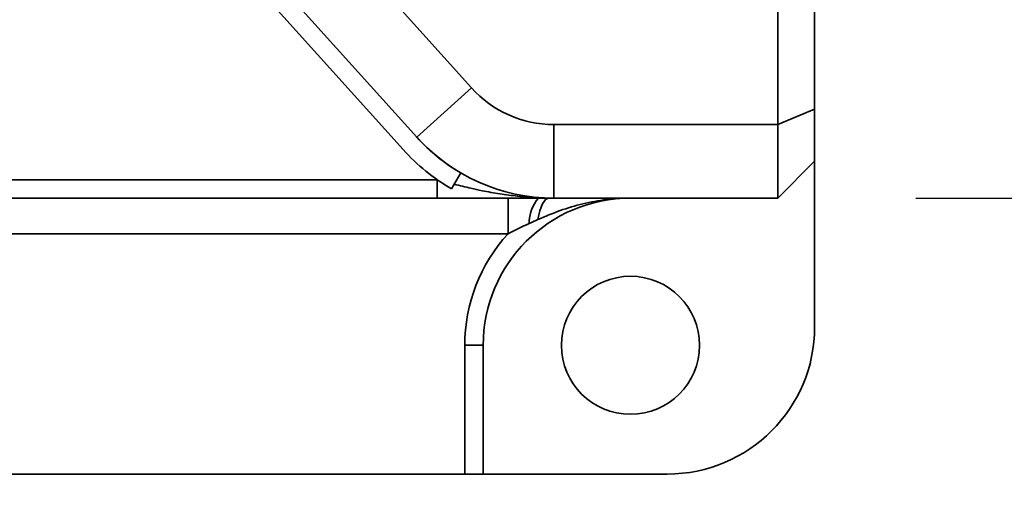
# Model space of a CAD drawing. Header units: millimetres. Extents: x 5 to 298, y 5 to 205.
# Tile 74 of 83: x 236.56 to 243.69, y 89.17 to 92.59. Entities that reach past the tile are written whole.
import ezdxf

# ---------------------------------------------------------------- set-up
doc = ezdxf.new("R2010")
doc.units = ezdxf.units.MM
doc.linetypes.add('CENTERX2', pattern=[20.32, 12.7, -2.54, 2.54, -2.54])
doc.layers.add('图框', color=7, linetype='Continuous')
doc.layers.add('细实线层', color=7, linetype='Continuous')
doc.styles.add('SLDTEXTSTYLE1', font='TXT', dxfattribs={"width": 0.7})
doc.dimstyles.new('SLDDIMSTYLE1', dxfattribs={"dimtxt": 3.5, "dimasz": 3.5, "dimexe": 0, "dimexo": 0.0625, "dimgap": 0.875, "dimtad": 2, "dimdec": 4, "dimlfac": 15, "dimzin": 12, "dimdsep": 46, "dimtxsty": 'SLDTEXTSTYLE1', "dimsah": 1, "dimcen": 0.09, "dimazin": 3, "dimtfac": 1, "dimtofl": 0, "dimtmove": 0, "dimatfit": 3, "dimfxl": 0, "dimfrac": 2, "dimtolj": 1, "dimtzin": 12, "dimarcsym": 0})
doc.dimstyles.new('SLDDIMSTYLE3', dxfattribs={"dimtxt": 3.5, "dimasz": 3.5, "dimexe": 0, "dimexo": 0.0625, "dimgap": 0.875, "dimtad": 2, "dimlfac": 15, "dimrnd": 1e-09, "dimzin": 12, "dimdsep": 46, "dimtxsty": 'SLDTEXTSTYLE1', "dimsah": 1, "dimcen": 0.09, "dimadec": 0, "dimazin": 3, "dimtfac": 1, "dimtmove": 0, "dimatfit": 0, "dimfxl": 0, "dimfrac": 2, "dimtolj": 1, "dimtzin": 12, "dimarcsym": 0})

# ---------------------------------------------------------------- blocks, each defined once
blk = doc.blocks.new('_D_2')
at = {"layer": '图框'}
blk.add_arc((226.9804, 97.965), 15.1471, 180, 312, dxfattribs=at)
for points in [[(211.8333, 97.965), (211.6949, 94.4265), (212.7649, 94.5485)], [(237.1158, 86.7085), (233.9535, 85.1147), (234.5788, 84.2379)]]:
    blk.add_solid(points, dxfattribs=at)
at = {"layer": '图框', "insert": (224.0515, 87.046), "char_height": 3.5, "attachment_point": 1, "rotation": 4.80347, "style": 'SLDTEXTSTYLE1'}
blk.add_mtext('132°', dxfattribs=at)
blk = doc.blocks.new('_D_6')
at = {"layer": '图框'}
for p, q in [((279.6855, 104.6316), (279.6855, 111.3624)), ((243.0471, 104.6316), (280.6855, 104.6316)), ((279.6855, 104.6316), (279.6855, 91.2983)), ((243.0471, 91.2983), (280.6855, 91.2983)), ((279.6855, 91.2983), (279.6855, 84.5675))]:
    blk.add_line(p, q, dxfattribs=at)
for points in [[(279.6855, 104.6316), (280.2239, 108.1316), (279.147, 108.1316)], [(279.6855, 91.2983), (279.147, 87.7983), (280.2239, 87.7983)]]:
    blk.add_solid(points, dxfattribs=at)
at = {"layer": '图框', "insert": (275.1737, 95.7418), "char_height": 3.5, "attachment_point": 1, "rotation": 90, "style": 'SLDTEXTSTYLE1'}
blk.add_mtext('200', dxfattribs=at)

msp = doc.modelspace()

# ---------------------------------------------------------------- linework, layer by layer
at = {"color": 7, "linetype": 'Continuous', "lineweight": 35}
for p, q in [((242.0470727, 91.8316494), (242.0470727, 104.0983161)), ((242.3137393, 103.9878591), (242.3137393, 91.9421064)), ((236.2329338, 96.0914171), (239.8301129, 92.0963449)), ((239.433769, 91.7394753), (235.8365899, 95.7345474)), ((239.3347501, 91.6501834), (235.7375039, 95.64533)), ((239.433769, 91.7394753), (239.8301129, 92.0963449)), ((242.0470727, 91.8316494), (242.3137393, 91.9421064)), ((242.3137393, 91.9421064), (242.3137393, 91.5649828)), ((240.4246288, 91.2983161), (240.4246288, 91.8316494)), ((240.4246288, 91.8316494), (242.0470727, 91.8316494)), ((242.0470727, 91.2983161), (242.0470727, 91.8316494)), ((242.0470727, 91.2983161), (242.3137393, 91.5649828)), ((242.3137393, 90.3649828), (242.3137393, 91.5649828)), ((239.7520562, 91.4803436), (239.68419, 91.3655725)), ((239.5813547, 91.4316494), (239.5813547, 91.2983161)), ((239.5813547, 91.2983161), (231.780406, 91.2983161)), ((240.0936254, 91.0401172), (240.0936254, 91.2983161)), ((242.0470727, 91.2983161), (240.4246288, 91.2983161)), ((240.0936254, 91.0401172), (232.580406, 91.0401172)), ((239.9137393, 90.2316494), (239.780406, 90.2316494)), ((239.780406, 89.2983161), (239.780406, 90.2316494)), ((239.9137393, 90.2316494), (239.9137393, 89.2983161)), ((239.780406, 89.2983161), (224.180406, 89.2983161)), ((239.9137393, 89.2983161), (239.780406, 89.2983161)), ((239.9137393, 89.2983161), (241.2470727, 89.2983161))]:
    msp.add_line(p, q, dxfattribs=at)
at = {"color": 8, "linetype": 'Continuous', "lineweight": 35}
msp.add_line((231.780406, 91.4316494), (239.5813158, 91.4316494), dxfattribs=at)
at = {"color": 7, "linetype": 'Continuous', "lineweight": 35, "flags": 128}
msp.add_lwpolyline([(240.3098046, 91.1425626), (240.315947, 91.1759302), (240.3236251, 91.2063636), (240.3326827, 91.2332438), (240.3429356, 91.2560241), (240.3541753, 91.2742412), (240.3661733, 91.2875247), (240.3786854, 91.2956045), (240.3914573, 91.2983161)], dxfattribs=at)
at = {"color": 7, "linetype": 'Continuous', "lineweight": 35}
msp.add_circle((240.980406, 90.2316494), 0.5, dxfattribs=at)
for centre, radius, start, end in [((240.4246288, 92.6316494), 0.8, 222, 270), ((240.4246288, 92.6316494), 1.3333333, 222, 270), ((240.4246958, 92.631575), 1.3333333, 222, 239.70317888), ((240.4246958, 92.631575), 1.4666667, 222, 239.67592752), ((240.980406, 90.2316494), 1.0666667, 90, 180), ((240.5174224, 91.1201696), 0.2705975, 138.82622386, 181.23161852), ((240.980406, 90.2316494), 1.2, 137.6449264, 180), ((241.2470727, 90.3649828), 1.0666667, 270, 0)]:
    msp.add_arc(centre, radius, start, end, dxfattribs=at)
at = {"color": 8, "linetype": 'Continuous', "lineweight": 35}
msp.add_open_spline([(239.7038743, 91.3988613), (239.7440461, 91.3887004), (239.811414, 91.3716607), (239.900179, 91.3529182), (239.9913926, 91.3356066), (240.098407, 91.3189454), (240.2276271, 91.3051554), (240.3359025, 91.299262), (240.4016513, 91.2983219), (240.424011, 91.2983162), (240.4246288, 91.2983161)], degree=3, knots=[0, 0, 0, 0, 0.16837564, 0.282364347, 0.371199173, 0.54921061, 0.727966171, 0.907485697, 0.997443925, 1, 1, 1, 1], dxfattribs=at)
at = {"color": 7, "linetype": 'Continuous', "lineweight": 35}
for points in [[(239.5813547, 91.2983161), (239.6564302, 91.2983161), (239.7297313, 91.2983161), (239.8742978, 91.2983161), (239.9457979, 91.2983161), (240.0857187, 91.2983161), (240.1542817, 91.2983161), (240.256156, 91.2983161), (240.2899496, 91.2983161), (240.3405186, 91.2983161), (240.3573546, 91.2983161), (240.3910064, 91.2983161), (240.4079085, 91.2983161), (240.4246288, 91.2983161)], [(240.3098046, 91.1425626), (240.3630855, 91.1665056), (240.4167486, 91.1883533), (240.5253991, 91.2267095), (240.5803795, 91.2432271), (240.6919543, 91.2701591), (240.748545, 91.2805803), (240.83479, 91.2911521), (240.8638241, 91.2938361), (240.9075094, 91.2965225), (240.9220794, 91.2971948), (240.9512358, 91.2980917), (240.9659069, 91.2983161), (240.980406, 91.2983161)]]:
    msp.add_open_spline(points, degree=3, knots=[0, 0, 0, 0, 0.25, 0.25, 0.5, 0.5, 0.75, 0.75, 0.875, 0.875, 0.9375, 0.9375, 1, 1, 1, 1], dxfattribs=at)
for points in [[(240.2468875, 91.1143533), (240.1954191, 91.0908553), (240.1441215, 91.0664726), (240.0936254, 91.0401172)], [(240.3098046, 91.1425626), (240.2888507, 91.1331465), (240.2678243, 91.1239121), (240.2468875, 91.1143533)]]:
    msp.add_open_spline(points, degree=3, dxfattribs=at)
at = {"layer": '图框'}
msp.add_arc((226.980406, 97.9649828), 53.3333333, 48, 312, dxfattribs=at)
at = {"layer": '细实线层', "linetype": 'CENTERX2'}
msp.add_circle((226.980406, 97.9649828), 30, dxfattribs=at)

# ---------------------------------------------------------------- dimensions: what is measured, and where the dimension line sits
at = {"layer": '图框'}
dim = msp.add_linear_dim(base=(279.6854812, 91.2983161), p1=(242.0470727, 104.6316494), p2=(242.0470727, 91.2983161), angle=90, dimstyle='SLDDIMSTYLE3', dxfattribs=at)
dim.commit()
dim.dimension.update_dxf_attribs({"geometry": '_D_6', "text_midpoint": (279.6854812, 98.0459948), "dimtype": 160})
dim = msp.add_angular_dim_2l(base=(220.8195349, 84.1274397), line1=((232.3480177, 97.9649828), (173.6470727, 97.9649828)), line2=((277.9161018, 41.3951615), (226.980406, 97.9649828)), dimstyle='SLDDIMSTYLE1', dxfattribs=at)
dim.commit()
dim.dimension.update_dxf_attribs({"geometry": '_D_2', "text_midpoint": (228.2487943, 82.8711059), "dimtype": 162})

doc.saveas('drawing.dxf')
